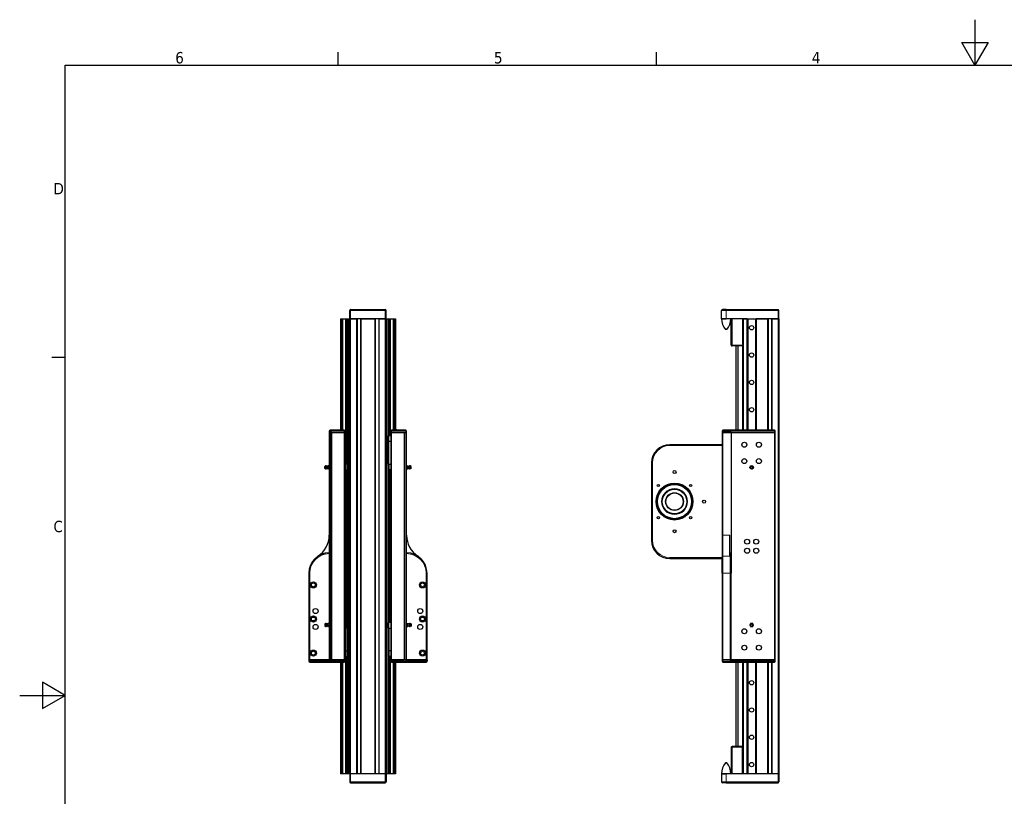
# Model space of a CAD drawing. Header units: millimetres. Extents: x 0 to 4200, y 0 to 2970.
# Tile 2 of 5: x 0 to 2164, y 1263 to 2970. Entities that reach past the tile are written whole.
import ezdxf

# ---------------------------------------------------------------- set-up
doc = ezdxf.new("R2010")
doc.units = ezdxf.units.MM
doc.header["$LTSCALE"] = 7
for name, color, linetype, lineweight in [('Bordo (ISO)', 7, 'Continuous', 25), ('Visibile (ISO)', 7, 'Continuous', 25), ('Visibile sottile (ISO)', 7, 'Continuous', 13)]:
    doc.layers.add(name, color=color, linetype=linetype, lineweight=lineweight)
doc.styles.add('Testo nota (ISO)', font='tahoma.ttf')

# ---------------------------------------------------------------- blocks, each defined once
blk = doc.blocks.new('Bordi Bordo di default')
at = {"layer": 'Bordo (ISO)'}
for p, q in [((70, 287), (70, 289.9)), ((140, 287), (140, 289.9)), ((10, 222.75), (7.1, 222.75))]:
    blk.add_line(p, q, dxfattribs=at)
at = {"layer": 'Bordo (ISO)', "flags": 128}
for points in [[(210, 297), (210, 287), (207.11, 292), (212.89, 292), (210, 287)], [(10, 10), (10, 287), (410, 287), (410, 10), (10, 10)], [(0, 148.5), (10, 148.5), (5, 151.39), (5, 145.61), (10, 148.5)]]:
    blk.add_lwpolyline(points, dxfattribs=at)
at = {"layer": 'Bordo (ISO)', "char_height": 2.5, "attachment_point": 7, "style": 'Testo nota (ISO)'}
for s, insert in [('6', (34.2, 287.35)), ('5', (104.27, 287.35)), ('4', (174.13, 287.4)), ('D', (7.43, 258.62)), ('C', (7.43, 184.33))]:
    blk.add_mtext(s, dxfattribs=dict(at, insert=insert))

msp = doc.modelspace()

# ---------------------------------------------------------------- linework, layer by layer
at = {"layer": 'Visibile (ISO)'}
for p, q in [((725.5, 2312.9), (725.5, 2330.9)), ((727.5, 2332.9), (803.5, 2332.9)), ((805.5, 2312.9), (805.5, 2330.9)), ((1543, 2312.9), (1543, 2330.9)), ((1553, 2332.9), (1545, 2332.9)), ((1553, 2332.9), (1667, 2332.9)), ((1669, 2312.9), (1669, 2330.9)), ((704.9, 2312.9), (705.4, 2312.9)), ((704.9, 2312.9), (704.9, 2067.9)), ((705.4, 2312.9), (707.3, 2312.9)), ((705.4, 2312.9), (705.4, 2067.9)), ((707.3, 2312.9), (709, 2312.9)), ((707.3, 2312.9), (707.3, 2067.9)), ((709, 2312.9), (709.6, 2312.9)), ((709, 2312.9), (709, 2067.9)), ((709.6, 2312.9), (716.5, 2312.9)), ((709.6, 2312.9), (709.6, 2067.9)), ((716.5, 2312.9), (717.1, 2312.9)), ((716.5, 2312.9), (716.5, 2055.4)), ((717.1, 2312.9), (718.9, 2312.9)), ((717.1, 2312.9), (717.1, 2055.4)), ((718.9, 2312.9), (720.3, 2312.9)), ((718.9, 2312.9), (718.9, 2055.4)), ((720.3, 2312.9), (721, 2312.9)), ((720.3, 2312.9), (720.3, 2055.4)), ((721, 2312.9), (724.3, 2312.9)), ((721, 2312.9), (721, 1312.9)), ((724.3, 2312.9), (725.5, 2312.9)), ((724.3, 2312.9), (724.3, 1312.9)), ((727.5, 2312.9), (725.5, 2312.9)), ((725.5, 2312.9), (725.5, 1312.9)), ((725.5, 2312.9), (727.5, 2312.9)), ((727.5, 2312.9), (740.5, 2312.9)), ((803.5, 2312.9), (727.5, 2312.9)), ((741.5, 2312.9), (741.5, 1312.9)), ((749.5, 2312.9), (749.5, 1312.9)), ((750.5, 2312.9), (780.5, 2312.9)), ((781.5, 2312.9), (781.5, 1312.9)), ((789.5, 2312.9), (789.5, 1312.9)), ((790.5, 2312.9), (803.5, 2312.9)), ((805.5, 2312.9), (803.5, 2312.9)), ((803.5, 2312.9), (805.5, 2312.9)), ((805.5, 2312.9), (805.5, 1312.9)), ((805.5, 2312.9), (806.7, 2312.9)), ((806.7, 2312.9), (810, 2312.9)), ((806.7, 2312.9), (806.7, 1312.9)), ((810, 2312.9), (810.7, 2312.9)), ((810, 2312.9), (810, 1312.9)), ((810.7, 2312.9), (812.1, 2312.9)), ((810.7, 2312.9), (810.7, 2055.4)), ((812.1, 2312.9), (813.8, 2312.9)), ((812.1, 2312.9), (812.1, 2055.4)), ((813.8, 2312.9), (814.4, 2312.9)), ((813.8, 2312.9), (813.8, 2055.4)), ((814.4, 2312.9), (821.3, 2312.9)), ((814.4, 2312.9), (814.4, 2055.4)), ((821.3, 2312.9), (821.9, 2312.9)), ((821.3, 2312.9), (821.3, 2067.9)), ((821.9, 2312.9), (823.7, 2312.9)), ((821.9, 2312.9), (821.9, 2067.9)), ((823.7, 2312.9), (825.5, 2312.9)), ((823.7, 2312.9), (823.7, 2067.9)), ((825.5, 2312.9), (826, 2312.9)), ((825.5, 2312.9), (825.5, 2067.9)), ((826, 2312.9), (826, 2067.9)), ((1543, 2312.9), (1553, 2312.9)), ((1553, 2312.9), (1543, 2312.9)), ((1599, 2312.9), (1553, 2312.9)), ((1564, 2254.9), (1564, 2312.9)), ((1589, 2312.9), (1566, 2312.9)), ((1589, 2312.9), (1589, 2254.9)), ((1591, 2312.9), (1599, 2312.9)), ((1599, 2312.9), (1600.2, 2312.9)), ((1599, 2067.9), (1599, 2312.9)), ((1600.2, 2312.9), (1600.7, 2312.9)), ((1600.2, 2312.9), (1600.2, 2067.9)), ((1600.7, 2312.9), (1617.3, 2312.9)), ((1600.7, 2312.9), (1600.7, 2067.9)), ((1617.3, 2312.9), (1617.8, 2312.9)), ((1617.3, 2312.9), (1617.3, 2067.9)), ((1617.8, 2312.9), (1619, 2312.9)), ((1617.8, 2312.9), (1617.8, 2067.9)), ((1619, 2312.9), (1644, 2312.9)), ((1667, 2312.9), (1619, 2312.9)), ((1619, 2312.9), (1619, 2067.9)), ((1645, 2312.9), (1645, 2067.9)), ((1653, 2312.9), (1653, 2067.9)), ((1654, 2312.9), (1667, 2312.9)), ((1669, 2312.9), (1667, 2312.9)), ((1667, 2312.9), (1669, 2312.9)), ((1669, 2312.9), (1669, 1312.9)), ((1554.8, 2288.9), (1551.2, 2288.9)), ((1589, 2252.9), (1566, 2252.9)), ((1574.5, 2252.9), (1574.5, 2067.9)), ((1579, 2252.9), (1579, 2067.9)), ((1589, 2252.9), (1589, 2254.9)), ((1589, 2252.9), (1589, 2067.9)), ((680.5, 2065.9), (680.5, 2062.9)), ((680.5, 2062.9), (682.5, 2062.9)), ((680.5, 2062.9), (680.5, 1562.9)), ((682.5, 2062.9), (680.5, 2062.9)), ((713.5, 2067.9), (682.5, 2067.9)), ((685.5, 2062.9), (682.5, 2062.9)), ((682.5, 2062.9), (713.5, 2062.9)), ((685.5, 1562.9), (685.5, 2062.9)), ((685.5, 2062.9), (713.5, 2062.9)), ((685.5, 2062.9), (685.5, 1562.9)), ((715.5, 2062.9), (713.5, 2062.9)), ((715.5, 2062.9), (713.5, 2062.9)), ((715.5, 2062.9), (715.5, 2065.9)), ((715.5, 2062.9), (715.5, 1562.9)), ((815.5, 2065.9), (815.5, 2062.9)), ((815.5, 2062.9), (815.5, 1562.9)), ((817.5, 2062.9), (815.5, 2062.9)), ((817.5, 2062.9), (815.5, 2062.9)), ((848.5, 2067.9), (817.5, 2067.9)), ((817.5, 2062.9), (845.5, 2062.9)), ((817.5, 2062.9), (848.5, 2062.9)), ((829, 2068.3), (826, 2068.3)), ((829, 2067.9), (829, 2068.3)), ((830.8, 2068.3), (834.5, 2068.3)), ((830.8, 2067.9), (830.8, 2068.3)), ((834.5, 2067.9), (834.5, 2068.3)), ((834.5, 2068.3), (836.3, 2068.3)), ((836.3, 2068.3), (837, 2068.3)), ((836.3, 2067.9), (836.3, 2068.3)), ((837, 2068.3), (839.1, 2068.3)), ((837, 2067.9), (837, 2068.3)), ((839.1, 2067.9), (839.1, 2068.3)), ((840.3, 2068.3), (844, 2068.3)), ((840.3, 2067.9), (840.3, 2068.3)), ((844, 2067.9), (844, 2068.3)), ((845.5, 2062.9), (845.5, 1562.9)), ((845.5, 2062.9), (848.5, 2062.9)), ((845.5, 2062.9), (845.5, 1562.9)), ((848.5, 2062.9), (850.5, 2062.9)), ((850.5, 2062.9), (848.5, 2062.9)), ((850.5, 2062.9), (850.5, 2065.9)), ((850.5, 1562.9), (850.5, 2062.9)), ((1544, 2065.9), (1544, 2062.9)), ((1544, 2062.9), (1546, 2062.9)), ((1544, 2062.9), (1544, 1837)), ((1546, 2062.9), (1544, 2062.9)), ((1659, 2067.9), (1546, 2067.9)), ((1564, 2062.9), (1546, 2062.9)), ((1546, 2062.9), (1659, 2062.9)), ((1563.8, 2068.3), (1564.6, 2068.3)), ((1563.8, 2067.9), (1563.8, 2068.3)), ((1564, 2062.9), (1564, 1796.5)), ((1564, 2062.9), (1659, 2062.9)), ((1564, 2062.9), (1564, 1796.5)), ((1564.6, 2067.9), (1564.6, 2068.3)), ((1568.4, 2068.3), (1569.2, 2068.3)), ((1568.4, 2067.9), (1568.4, 2068.3)), ((1569.2, 2067.9), (1569.2, 2068.3)), ((1659, 2062.9), (1661, 2062.9)), ((1661, 2062.9), (1659, 2062.9)), ((1661, 2062.9), (1661, 2065.9)), ((1661, 1562.9), (1661, 2062.9)), ((715.5, 2055.4), (719.4, 2055.4)), ((715.5, 2042.7), (719.1, 2042.7)), ((719.1, 2042.7), (720.8, 2042.7)), ((719.1, 1993.1), (719.1, 2042.7)), ((719.4, 2055.4), (720.8, 2055.4)), ((719.4, 2042.7), (719.4, 2055.4)), ((719.4, 2042.7), (720.8, 2042.7)), ((720.8, 2042.7), (720.8, 2055.4)), ((720.8, 1993.1), (720.8, 2042.7)), ((810.1, 2042.7), (810.1, 2055.4)), ((811.6, 2055.4), (810.1, 2055.4)), ((810.1, 1993.1), (810.1, 2042.7)), ((811.8, 2042.7), (810.1, 2042.7)), ((811.6, 2042.7), (810.1, 2042.7)), ((811.6, 2042.7), (811.6, 2055.4)), ((815.5, 2055.4), (811.6, 2055.4)), ((811.8, 1993.1), (811.8, 2042.7)), ((815.5, 2042.7), (811.8, 2042.7)), ((1544, 2035.9), (1429, 2035.9)), ((719.1, 1993.1), (715.5, 1993.1)), ((720.8, 1993.1), (719.1, 1993.1)), ((719.4, 1993.1), (720.8, 1993.1)), ((719.4, 1993.1), (719.4, 1980.4)), ((720.8, 1993.1), (720.8, 1980.4)), ((810.1, 1993.1), (811.8, 1993.1)), ((810.1, 1993.1), (810.1, 1980.4)), ((811.6, 1993.1), (810.1, 1993.1)), ((811.6, 1993.1), (811.6, 1980.4)), ((811.8, 1993.1), (815.5, 1993.1)), ((1389, 1995.9), (1389, 1825.9)), ((670.7, 1988.4), (672.4, 1989.3)), ((670.7, 1983.9), (670.7, 1988.4)), ((670.7, 1983.9), (672.4, 1982.9)), ((672.4, 1982.9), (672.4, 1989.3)), ((674.9, 1983.5), (674.9, 1988.8)), ((677.5, 1989.6), (677.5, 1987.9)), ((677.5, 1987.8), (677.5, 1987.9)), ((677.5, 1987.8), (677.5, 1984.4)), ((677.5, 1984.3), (677.5, 1984.4)), ((677.5, 1984.3), (677.5, 1982.6)), ((680.2, 1989.6), (677.8, 1989.6)), ((680.2, 1986.1), (677.8, 1986.1)), ((680.2, 1982.6), (677.8, 1982.6)), ((715.5, 1980.4), (719.4, 1980.4)), ((716.5, 1980.4), (716.5, 1645.4)), ((717.1, 1980.4), (717.1, 1645.4)), ((718.9, 1980.4), (718.9, 1645.4)), ((719.4, 1980.4), (720.8, 1980.4)), ((720.3, 1980.4), (720.3, 1645.4)), ((811.6, 1980.4), (810.1, 1980.4)), ((810.7, 1980.4), (810.7, 1645.4)), ((815.5, 1980.4), (811.6, 1980.4)), ((812.1, 1980.4), (812.1, 1645.4)), ((813.8, 1980.4), (813.8, 1645.4)), ((814.4, 1980.4), (814.4, 1645.4)), ((850.8, 1989.6), (853.2, 1989.6)), ((850.8, 1986.1), (853.2, 1986.1)), ((850.8, 1982.6), (853.2, 1982.6)), ((853.5, 1987.9), (853.5, 1989.6)), ((853.5, 1987.8), (853.5, 1987.9)), ((853.5, 1984.4), (853.5, 1987.8)), ((853.5, 1984.3), (853.5, 1984.4)), ((853.5, 1982.6), (853.5, 1984.3)), ((856, 1983.5), (856, 1988.8)), ((858.5, 1982.9), (858.5, 1989.3)), ((860.3, 1988.4), (858.5, 1989.3)), ((860.3, 1983.9), (858.5, 1982.9)), ((860.3, 1983.9), (860.3, 1988.4)), ((1608.9, 1989.6), (1608.9, 1989.6)), ((1609, 1989.6), (1608.9, 1989.6)), ((1608.9, 1982.6), (1608.9, 1982.6)), ((1608.9, 1982.6), (1609, 1982.6)), ((1612, 1987.8), (1612, 1987.9)), ((1612, 1984.3), (1612, 1984.4)), ((1544, 1837), (1544, 1789.4)), ((1561, 1791.1), (1561, 1837)), ((1562, 1798.5), (1561, 1798.5)), ((1564, 1796.5), (1564, 1753.5)), ((1429, 1785.9), (1544, 1785.9)), ((1544, 1753.5), (1544, 1789.4)), ((635.5, 1753.5), (635.5, 1562.9)), ((895.5, 1562.9), (895.5, 1753.5)), ((1544, 1753.5), (1544, 1562.9)), ((1564, 1562.9), (1564, 1753.5)), ((715.5, 1645.4), (719.4, 1645.4)), ((719.4, 1645.4), (720.8, 1645.4)), ((719.4, 1632.7), (719.4, 1645.4)), ((720.8, 1632.7), (720.8, 1645.4)), ((810.1, 1632.7), (810.1, 1645.4)), ((811.6, 1645.4), (810.1, 1645.4)), ((811.6, 1632.7), (811.6, 1645.4)), ((815.5, 1645.4), (811.6, 1645.4)), ((670.7, 1642), (672.4, 1642.9)), ((670.7, 1642), (670.7, 1637.5)), ((670.7, 1637.5), (672.4, 1636.5)), ((672.4, 1642.9), (672.4, 1636.5)), ((674.9, 1642.4), (674.9, 1637.1)), ((677.5, 1641.5), (677.5, 1643.2)), ((677.5, 1641.5), (677.5, 1641.4)), ((677.5, 1638), (677.5, 1641.4)), ((677.5, 1638), (677.5, 1637.9)), ((677.5, 1636.2), (677.5, 1637.9)), ((680.2, 1643.2), (677.8, 1643.2)), ((680.2, 1639.7), (677.8, 1639.7)), ((680.2, 1636.2), (677.8, 1636.2)), ((719.1, 1632.7), (715.5, 1632.7)), ((720.8, 1632.7), (719.1, 1632.7)), ((719.1, 1632.7), (719.1, 1583.1)), ((719.4, 1632.7), (720.8, 1632.7)), ((720.8, 1632.7), (720.8, 1583.1)), ((810.1, 1632.7), (811.8, 1632.7)), ((810.1, 1632.7), (810.1, 1583.1)), ((811.6, 1632.7), (810.1, 1632.7)), ((811.8, 1632.7), (815.5, 1632.7)), ((811.8, 1632.7), (811.8, 1583.1)), ((850.8, 1643.2), (853.2, 1643.2)), ((850.8, 1639.7), (853.2, 1639.7)), ((850.8, 1636.2), (853.2, 1636.2)), ((853.5, 1641.5), (853.5, 1643.2)), ((853.5, 1641.5), (853.5, 1641.4)), ((853.5, 1638), (853.5, 1641.4)), ((853.5, 1638), (853.5, 1637.9)), ((853.5, 1636.2), (853.5, 1637.9)), ((856, 1642.4), (856, 1637.1)), ((858.5, 1642.9), (858.5, 1636.5)), ((860.3, 1642), (858.5, 1642.9)), ((860.3, 1637.5), (858.5, 1636.5)), ((860.3, 1642), (860.3, 1637.5)), ((1608.9, 1643.2), (1608.9, 1643.2)), ((1608.9, 1643.2), (1609, 1643.2)), ((1608.9, 1636.2), (1608.9, 1636.2)), ((1609, 1636.2), (1608.9, 1636.2)), ((1612, 1641.5), (1612, 1641.4)), ((1612, 1638), (1612, 1637.9)), ((715.5, 1583.1), (719.1, 1583.1)), ((719.1, 1583.1), (720.8, 1583.1)), ((719.4, 1583.1), (720.8, 1583.1)), ((719.4, 1583.1), (719.4, 1570.4)), ((720.8, 1583.1), (720.8, 1570.4)), ((811.8, 1583.1), (810.1, 1583.1)), ((810.1, 1583.1), (810.1, 1570.4)), ((811.6, 1583.1), (810.1, 1583.1)), ((811.6, 1583.1), (811.6, 1570.4)), ((815.5, 1583.1), (811.8, 1583.1)), ((637.5, 1562.9), (635.5, 1562.9)), ((635.5, 1562.9), (637.5, 1562.9)), ((635.5, 1562.9), (635.5, 1559.9)), ((637.5, 1562.9), (678.5, 1562.9)), ((678.5, 1562.9), (637.5, 1562.9)), ((680.5, 1562.9), (678.5, 1562.9)), ((682.5, 1562.9), (680.5, 1562.9)), ((680.5, 1562.9), (682.5, 1562.9)), ((680.5, 1562.9), (680.5, 1559.9)), ((682.5, 1562.9), (685.5, 1562.9)), ((713.5, 1562.9), (682.5, 1562.9)), ((685.5, 1562.9), (713.5, 1562.9)), ((715.5, 1562.9), (713.5, 1562.9)), ((713.5, 1562.9), (715.5, 1562.9)), ((715.5, 1570.4), (719.4, 1570.4)), ((715.5, 1559.9), (715.5, 1562.9)), ((716.5, 1570.4), (716.5, 1312.9)), ((717.1, 1570.4), (717.1, 1312.9)), ((718.9, 1570.4), (718.9, 1312.9)), ((719.4, 1570.4), (720.8, 1570.4)), ((720.3, 1570.4), (720.3, 1312.9)), ((811.6, 1570.4), (810.1, 1570.4)), ((810.7, 1570.4), (810.7, 1312.9)), ((815.5, 1570.4), (811.6, 1570.4)), ((812.1, 1570.4), (812.1, 1312.9)), ((813.8, 1570.4), (813.8, 1312.9)), ((814.4, 1570.4), (814.4, 1312.9)), ((817.5, 1562.9), (815.5, 1562.9)), ((815.5, 1562.9), (815.5, 1559.9)), ((815.5, 1562.9), (817.5, 1562.9)), ((817.5, 1562.9), (845.5, 1562.9)), ((848.5, 1562.9), (817.5, 1562.9)), ((848.5, 1562.9), (845.5, 1562.9)), ((850.5, 1562.9), (848.5, 1562.9)), ((848.5, 1562.9), (850.5, 1562.9)), ((850.5, 1559.9), (850.5, 1562.9)), ((852.5, 1562.9), (850.5, 1562.9)), ((852.5, 1562.9), (893.5, 1562.9)), ((893.5, 1562.9), (852.5, 1562.9)), ((895.5, 1562.9), (893.5, 1562.9)), ((893.5, 1562.9), (895.5, 1562.9)), ((895.5, 1562.9), (895.5, 1559.9)), ((1546, 1562.9), (1544, 1562.9)), ((1544, 1562.9), (1546, 1562.9)), ((1544, 1562.9), (1544, 1559.9)), ((1562, 1562.9), (1546, 1562.9)), ((1562, 1562.9), (1546, 1562.9)), ((1564, 1562.9), (1562, 1562.9)), ((1562, 1562.9), (1564, 1562.9)), ((1566, 1562.9), (1564, 1562.9)), ((1564, 1562.9), (1564, 1559.9)), ((1566, 1562.9), (1659, 1562.9)), ((1659, 1562.9), (1566, 1562.9)), ((1661, 1562.9), (1659, 1562.9)), ((1659, 1562.9), (1661, 1562.9)), ((1661, 1559.9), (1661, 1562.9)), ((637.5, 1557.9), (678.5, 1557.9)), ((678.5, 1557.9), (682.5, 1557.9)), ((682.5, 1557.9), (713.5, 1557.9)), ((687, 1557.9), (687, 1557.5)), ((690.6, 1557.5), (687, 1557.5)), ((690.6, 1557.9), (690.6, 1557.5)), ((704.9, 1557.9), (704.9, 1312.9)), ((705.4, 1557.9), (705.4, 1312.9)), ((707.3, 1557.9), (707.3, 1312.9)), ((709, 1557.9), (709, 1312.9)), ((709.6, 1557.9), (709.6, 1312.9)), ((817.5, 1557.9), (848.5, 1557.9)), ((821.3, 1557.9), (821.3, 1312.9)), ((821.9, 1557.9), (821.9, 1312.9)), ((823.7, 1557.9), (823.7, 1312.9)), ((825.5, 1557.9), (825.5, 1312.9)), ((826, 1557.9), (826, 1312.9)), ((848.5, 1557.9), (852.5, 1557.9)), ((852.5, 1557.9), (893.5, 1557.9)), ((1546, 1557.9), (1562, 1557.9)), ((1562, 1557.9), (1566, 1557.9)), ((1563.8, 1557.9), (1563.8, 1557.5)), ((1564.6, 1557.5), (1563.8, 1557.5)), ((1564.6, 1557.9), (1564.6, 1557.5)), ((1566, 1557.9), (1659, 1557.9)), ((1568.4, 1557.9), (1568.4, 1557.5)), ((1569.2, 1557.5), (1568.4, 1557.5)), ((1569.2, 1557.9), (1569.2, 1557.5)), ((1574.5, 1557.9), (1574.5, 1372.9)), ((1579, 1557.9), (1579, 1372.9)), ((1589, 1557.9), (1589, 1372.9)), ((1599, 1312.9), (1599, 1557.9)), ((1600.2, 1557.9), (1600.2, 1312.9)), ((1600.7, 1557.9), (1600.7, 1312.9)), ((1617.3, 1557.9), (1617.3, 1312.9)), ((1617.8, 1557.9), (1617.8, 1312.9)), ((1619, 1557.9), (1619, 1312.9)), ((1645, 1557.9), (1645, 1312.9)), ((1653, 1557.9), (1653, 1312.9)), ((1564, 1370.9), (1564, 1312.9)), ((1589, 1372.9), (1566, 1372.9)), ((1589, 1372.9), (1589, 1370.9)), ((1589, 1312.9), (1589, 1370.9)), ((1554.8, 1336.9), (1551.2, 1336.9)), ((705.4, 1312.9), (704.9, 1312.9)), ((707.3, 1312.9), (705.4, 1312.9)), ((709, 1312.9), (707.3, 1312.9)), ((709.6, 1312.9), (709, 1312.9)), ((716.5, 1312.9), (709.6, 1312.9)), ((717.1, 1312.9), (716.5, 1312.9)), ((718.9, 1312.9), (717.1, 1312.9)), ((720.3, 1312.9), (718.9, 1312.9)), ((721, 1312.9), (720.3, 1312.9)), ((724.3, 1312.9), (721, 1312.9)), ((725.5, 1312.9), (724.3, 1312.9)), ((725.5, 1312.9), (727.5, 1312.9)), ((725.5, 1312.9), (725.5, 1294.9)), ((725.5, 1312.9), (727.5, 1312.9)), ((740.5, 1312.9), (727.5, 1312.9)), ((803.5, 1312.9), (727.5, 1312.9)), ((780.5, 1312.9), (750.5, 1312.9)), ((803.5, 1312.9), (790.5, 1312.9)), ((803.5, 1312.9), (805.5, 1312.9)), ((803.5, 1312.9), (805.5, 1312.9)), ((805.5, 1312.9), (805.5, 1294.9)), ((806.7, 1312.9), (805.5, 1312.9)), ((810, 1312.9), (806.7, 1312.9)), ((810.7, 1312.9), (810, 1312.9)), ((812.1, 1312.9), (810.7, 1312.9)), ((813.8, 1312.9), (812.1, 1312.9)), ((814.4, 1312.9), (813.8, 1312.9)), ((821.3, 1312.9), (814.4, 1312.9)), ((821.9, 1312.9), (821.3, 1312.9)), ((823.7, 1312.9), (821.9, 1312.9)), ((825.5, 1312.9), (823.7, 1312.9)), ((826, 1312.9), (825.5, 1312.9)), ((1543, 1312.9), (1553, 1312.9)), ((1543, 1312.9), (1543, 1294.9)), ((1553, 1312.9), (1543, 1312.9)), ((1599, 1312.9), (1553, 1312.9)), ((1589, 1312.9), (1566, 1312.9)), ((1599, 1312.9), (1591, 1312.9)), ((1600.2, 1312.9), (1599, 1312.9)), ((1600.7, 1312.9), (1600.2, 1312.9)), ((1617.3, 1312.9), (1600.7, 1312.9)), ((1617.8, 1312.9), (1617.3, 1312.9)), ((1619, 1312.9), (1617.8, 1312.9)), ((1644, 1312.9), (1619, 1312.9)), ((1667, 1312.9), (1619, 1312.9)), ((1667, 1312.9), (1654, 1312.9)), ((1667, 1312.9), (1669, 1312.9)), ((1667, 1312.9), (1669, 1312.9)), ((1669, 1312.9), (1669, 1294.9)), ((727.5, 1292.9), (803.5, 1292.9)), ((1553, 1292.9), (1545, 1292.9)), ((1553, 1292.9), (1667, 1292.9))]:
    msp.add_line(p, q, dxfattribs=at)
for centre, radius in [((1609, 2292.9), 4.75), ((1609, 2292.9), 4.75), ((1609, 2232.9), 4.75), ((1609, 2232.9), 4.75), ((1609, 2172.9), 4.75), ((1609, 2172.9), 4.75), ((1609, 2112.9), 4.75), ((1609, 2112.9), 4.75), ((1593, 2035.9), 5.5), ((1593, 2035.9), 5.5), ((1625, 2035.9), 5.5), ((1625, 2035.9), 5.5), ((1593, 1999.9), 5.5), ((1593, 1999.9), 5.5), ((1625, 1999.9), 5.5), ((1625, 1999.9), 5.5), ((1439.5, 1975.9), 3.32), ((1608.9, 1986.1), 3.25), ((1608.9, 1986.1), 3.19), ((1608.9, 1986.1), 2.25), ((1439.5, 1910.9), 40.5), ((1439.5, 1910.9), 40), ((1439.5, 1910.9), 38), ((1404.1, 1946.3), 2.46), ((1439.5, 1910.9), 37.5), ((1474.8, 1946.3), 2.46), ((1439.5, 1910.9), 27.5), ((1439.5, 1910.9), 27), ((1439.5, 1910.9), 19.5), ((1439.5, 1910.9), 19), ((1504.5, 1910.9), 3.32), ((1404.1, 1875.6), 2.46), ((1474.8, 1875.6), 2.46), ((1439.5, 1845.9), 3.32), ((1599, 1822.9), 5.5), ((1599, 1822.9), 5.5), ((1619, 1822.9), 5.5), ((1619, 1822.9), 5.5), ((1599, 1802.9), 5.5), ((1599, 1802.9), 5.5), ((1619, 1802.9), 5.5), ((1619, 1802.9), 5.5), ((645.5, 1727.9), 6.75), ((645.5, 1727.9), 4.25), ((885.5, 1727.9), 6.75), ((885.5, 1727.9), 4.25), ((650.5, 1670.4), 5.6), ((650.5, 1670.4), 5.6), ((880.5, 1670.4), 5.6), ((880.5, 1670.4), 5.6), ((645.5, 1652.9), 6.75), ((645.5, 1652.9), 4.25), ((885.5, 1652.9), 6.75), ((885.5, 1652.9), 4.25), ((650.5, 1635.4), 5.6), ((650.5, 1635.4), 5.6), ((880.5, 1635.4), 5.6), ((880.5, 1635.4), 5.6), ((1593, 1625.9), 5.5), ((1593, 1625.9), 5.5), ((1608.9, 1639.7), 3.25), ((1608.9, 1639.7), 3.19), ((1608.9, 1639.7), 2.25), ((1625, 1625.9), 5.5), ((1625, 1625.9), 5.5), ((645.5, 1577.9), 6.75), ((645.5, 1577.9), 4.25), ((885.5, 1577.9), 6.75), ((885.5, 1577.9), 4.25), ((1593, 1589.9), 5.5), ((1593, 1589.9), 5.5), ((1625, 1589.9), 5.5), ((1625, 1589.9), 5.5), ((1609, 1512.9), 4.75), ((1609, 1512.9), 4.75), ((1609, 1452.9), 4.75), ((1609, 1452.9), 4.75), ((1609, 1392.9), 4.75), ((1609, 1392.9), 4.75), ((1609, 1332.9), 4.75), ((1609, 1332.9), 4.75)]:
    msp.add_circle(centre, radius, dxfattribs=at)
for centre, radius, start, end in [((727.5, 2330.9), 2, 90, 180), ((803.5, 2330.9), 2, 0, 90), ((1545, 2330.9), 2, 90, 180), ((1667, 2330.9), 2, 0, 90), ((1583, 2313.2), 40, 180.3769, 217.3425), ((1523, 2313.2), 40, 322.6575, 359.6231), ((1566, 2254.9), 2, 180, 270), ((682.5, 2065.9), 2, 90, 180), ((713.5, 2065.9), 2, 0, 90), ((817.5, 2065.9), 2, 90, 180), ((848.5, 2065.9), 2, 0, 90), ((1546, 2065.9), 2, 90, 180), ((1659, 2065.9), 2, 0, 90), ((1429, 1995.9), 40, 90, 180), ((673, 1986.1), 3.25, 54.6254, 100.6387), ((673, 1986.1), 3.25, 259.3613, 305.3746), ((674.4, 1994.8), 6, 275.227, 301.3313), ((674.4, 1977.5), 6, 58.6687, 84.773), ((856.6, 1994.8), 6, 238.6687, 264.773), ((856.6, 1977.5), 6, 95.227, 121.3313), ((857.9, 1986.1), 3.25, 79.3613, 125.3746), ((857.9, 1986.1), 3.25, 234.6254, 280.6387), ((1608.9, 1986.1), 3.5, 90.2854, 269.7146), ((1608.9, 1986.1), 3.5, 270, 90), ((1608.9, 1986.1), 3.5, 90, 90.2854), ((1609, 1986.1), 3.5, 90.9206, 90.9639), ((1608.9, 1986.1), 3.5, 269.7146, 270), ((1609, 1986.1), 3.5, 269.0361, 269.0794), ((1609, 1986.1), 3.5, 30.9206, 89.0794), ((1609, 1986.1), 3.5, 270.9206, 329.0794), ((1609, 1986.1), 3.5, 330.9206, 29.0794), ((625.5, 1837), 55, 303.367, 0), ((905.5, 1837), 55, 180, 236.633), ((1429, 1825.9), 40, 180, 270), ((680.5, 1753.5), 45, 90, 180), ((850.5, 1753.5), 45, 0, 90), ((1562, 1796.5), 2, 0, 90), ((673, 1639.7), 3.25, 54.6254, 100.6387), ((673, 1639.7), 3.25, 259.3613, 305.3746), ((674.4, 1648.4), 6, 275.227, 301.3313), ((674.4, 1631.1), 6, 58.6687, 84.773), ((856.6, 1648.4), 6, 238.6687, 264.773), ((856.6, 1631.1), 6, 95.227, 121.3313), ((857.9, 1639.7), 3.25, 79.3613, 125.3746), ((857.9, 1639.7), 3.25, 234.6254, 280.6387), ((1608.9, 1639.7), 3.5, 90.2854, 269.7146), ((1608.9, 1639.7), 3.5, 270, 90), ((1608.9, 1639.7), 3.5, 90, 90.2854), ((1609, 1639.7), 3.5, 90.9206, 90.9639), ((1608.9, 1639.7), 3.5, 269.7146, 270), ((1609, 1639.7), 3.5, 269.0361, 269.0794), ((1609, 1639.7), 3.5, 30.9206, 89.0794), ((1609, 1639.7), 3.5, 270.9206, 329.0794), ((1609, 1639.7), 3.5, 330.9206, 29.0794), ((637.5, 1559.9), 2, 180, 270), ((682.5, 1559.9), 2, 180, 270), ((713.5, 1559.9), 2, 270, 0), ((817.5, 1559.9), 2, 180, 270), ((848.5, 1559.9), 2, 270, 0), ((893.5, 1559.9), 2, 270, 0), ((1546, 1559.9), 2, 180, 270), ((1562, 1559.9), 2, 270, 0), ((1659, 1559.9), 2, 270, 0), ((1566, 1370.9), 2, 90, 180), ((1583, 1312.7), 40, 142.6575, 179.6231), ((1523, 1312.7), 40, 0.3769, 37.3425), ((727.5, 1294.9), 2, 180, 270), ((803.5, 1294.9), 2, 270, 0), ((1545, 1294.9), 2, 180, 270), ((1667, 1294.9), 2, 270, 0)]:
    msp.add_arc(centre, radius, start, end, dxfattribs=at)
for points, weights in [([(677.5, 1989.6), (677.5, 1989.6), (677.8, 1989.6)], [1, 1.03575377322, 1]), ([(677.8, 1989.6), (677.5, 1988.7), (677.5, 1987.9)], [1, 1.03575377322, 1]), ([(677.5, 1987.8), (677.5, 1987.1), (677.8, 1986.1)], [1, 1.03575377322, 1]), ([(677.8, 1986.1), (677.5, 1985.2), (677.5, 1984.4)], [1, 1.03575377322, 1]), ([(677.5, 1984.3), (677.5, 1983.6), (677.8, 1982.6)], [1, 1.03575377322, 1]), ([(677.8, 1982.6), (677.5, 1982.6), (677.5, 1982.6)], [1, 1.03575377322, 1]), ([(680.2, 1989.6), (680.5, 1989.6), (680.5, 1989.6)], [1, 1.03575377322, 1]), ([(680.5, 1987.9), (680.5, 1988.7), (680.2, 1989.6)], [1, 1.03575377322, 1]), ([(680.2, 1986.1), (680.5, 1987.1), (680.5, 1987.8)], [1, 1.03575377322, 1]), ([(680.5, 1984.4), (680.5, 1985.2), (680.2, 1986.1)], [1, 1.03575377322, 1]), ([(680.2, 1982.6), (680.5, 1983.6), (680.5, 1984.3)], [1, 1.03575377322, 1]), ([(680.5, 1982.6), (680.5, 1982.6), (680.2, 1982.6)], [1, 1.03575377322, 1]), ([(850.5, 1989.6), (850.5, 1989.6), (850.8, 1989.6)], [1, 1.03575377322, 1]), ([(850.8, 1989.6), (850.5, 1988.7), (850.5, 1987.9)], [1, 1.03575377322, 1]), ([(850.5, 1987.8), (850.5, 1987.1), (850.8, 1986.1)], [1, 1.03575377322, 1]), ([(850.8, 1986.1), (850.5, 1985.2), (850.5, 1984.4)], [1, 1.03575377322, 1]), ([(850.5, 1984.3), (850.5, 1983.6), (850.8, 1982.6)], [1, 1.03575377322, 1]), ([(850.8, 1982.6), (850.5, 1982.6), (850.5, 1982.6)], [1, 1.03575377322, 1]), ([(853.2, 1989.6), (853.5, 1989.6), (853.5, 1989.6)], [1, 1.03575377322, 1]), ([(853.5, 1987.9), (853.5, 1988.7), (853.2, 1989.6)], [1, 1.03575377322, 1]), ([(853.2, 1986.1), (853.5, 1987.1), (853.5, 1987.8)], [1, 1.03575377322, 1]), ([(853.5, 1984.4), (853.5, 1985.2), (853.2, 1986.1)], [1, 1.03575377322, 1]), ([(853.2, 1982.6), (853.5, 1983.6), (853.5, 1984.3)], [1, 1.03575377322, 1]), ([(853.5, 1982.6), (853.5, 1982.6), (853.2, 1982.6)], [1, 1.03575377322, 1]), ([(1604.9, 1986.1), (1605.3, 1986.8), (1605.7, 1987.4)], [1, 1.02693166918, 1.01329056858]), ([(1605.7, 1984.8), (1605.3, 1985.4), (1604.9, 1986.1)], [1.01329056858, 1.02693166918, 1]), ([(1606.2, 1988.3), (1606.5, 1988.9), (1606.9, 1989.6)], [1.01245880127, 1.02771855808, 1]), ([(1606.9, 1982.6), (1606.5, 1983.4), (1606.2, 1984)], [1, 1.02771855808, 1.01245880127]), ([(1606.9, 1989.6), (1608, 1989.6), (1608.9, 1989.6)], [1, 1.03575377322, 1]), ([(1608.9, 1982.6), (1608, 1982.6), (1606.9, 1982.6)], [1, 1.03575377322, 1]), ([(1609, 1989.6), (1609.9, 1989.6), (1611, 1989.6)], [1, 1.03575377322, 1]), ([(1611, 1982.6), (1609.9, 1982.6), (1609, 1982.6)], [1, 1.03575377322, 1]), ([(1611, 1989.6), (1611.5, 1988.7), (1612, 1987.9)], [1, 1.03575377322, 1]), ([(1612, 1984.3), (1611.5, 1983.6), (1611, 1982.6)], [1, 1.03575377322, 1]), ([(1612, 1987.8), (1612.5, 1987.1), (1613, 1986.1)], [1, 1.03575377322, 1]), ([(1613, 1986.1), (1612.5, 1985.2), (1612, 1984.4)], [1, 1.03575377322, 1]), ([(677.8, 1643.2), (677.5, 1643.2), (677.5, 1643.2)], [1, 1.03575377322, 1]), ([(677.5, 1641.5), (677.5, 1642.3), (677.8, 1643.2)], [1, 1.03575377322, 1]), ([(677.8, 1639.7), (677.5, 1640.7), (677.5, 1641.4)], [1, 1.03575377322, 1]), ([(677.5, 1638), (677.5, 1638.8), (677.8, 1639.7)], [1, 1.03575377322, 1]), ([(677.8, 1636.2), (677.5, 1637.2), (677.5, 1637.9)], [1, 1.03575377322, 1]), ([(677.5, 1636.2), (677.5, 1636.2), (677.8, 1636.2)], [1, 1.03575377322, 1]), ([(680.5, 1643.2), (680.5, 1643.2), (680.2, 1643.2)], [1, 1.03575377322, 1]), ([(680.2, 1643.2), (680.5, 1642.3), (680.5, 1641.5)], [1, 1.03575377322, 1]), ([(680.5, 1641.4), (680.5, 1640.7), (680.2, 1639.7)], [1, 1.03575377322, 1]), ([(680.2, 1639.7), (680.5, 1638.8), (680.5, 1638)], [1, 1.03575377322, 1]), ([(680.5, 1637.9), (680.5, 1637.2), (680.2, 1636.2)], [1, 1.03575377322, 1]), ([(680.2, 1636.2), (680.5, 1636.2), (680.5, 1636.2)], [1, 1.03575377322, 1]), ([(850.5, 1643.2), (850.5, 1643.2), (850.8, 1643.2)], [1, 1.03575377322, 1]), ([(850.8, 1643.2), (850.5, 1642.3), (850.5, 1641.5)], [1, 1.03575377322, 1]), ([(850.5, 1641.4), (850.5, 1640.7), (850.8, 1639.7)], [1, 1.03575377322, 1]), ([(850.8, 1639.7), (850.5, 1638.8), (850.5, 1638)], [1, 1.03575377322, 1]), ([(850.5, 1637.9), (850.5, 1637.2), (850.8, 1636.2)], [1, 1.03575377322, 1]), ([(850.8, 1636.2), (850.5, 1636.2), (850.5, 1636.2)], [1, 1.03575377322, 1]), ([(853.2, 1643.2), (853.5, 1643.2), (853.5, 1643.2)], [1, 1.03575377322, 1]), ([(853.5, 1641.5), (853.5, 1642.3), (853.2, 1643.2)], [1, 1.03575377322, 1]), ([(853.2, 1639.7), (853.5, 1640.7), (853.5, 1641.4)], [1, 1.03575377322, 1]), ([(853.5, 1638), (853.5, 1638.8), (853.2, 1639.7)], [1, 1.03575377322, 1]), ([(853.2, 1636.2), (853.5, 1637.2), (853.5, 1637.9)], [1, 1.03575377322, 1]), ([(853.5, 1636.2), (853.5, 1636.2), (853.2, 1636.2)], [1, 1.03575377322, 1]), ([(1605.7, 1641), (1605.3, 1640.4), (1604.9, 1639.7)], [1.01329056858, 1.02693166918, 1]), ([(1604.9, 1639.7), (1605.3, 1639), (1605.7, 1638.4)], [1, 1.02693166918, 1.01329056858]), ([(1606.9, 1643.2), (1606.5, 1642.5), (1606.2, 1641.9)], [1, 1.02771855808, 1.01245880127]), ([(1606.2, 1637.6), (1606.5, 1637), (1606.9, 1636.2)], [1.01245880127, 1.02771855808, 1]), ([(1608.9, 1643.2), (1608, 1643.2), (1606.9, 1643.2)], [1, 1.03575377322, 1]), ([(1606.9, 1636.2), (1608, 1636.2), (1608.9, 1636.2)], [1, 1.03575377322, 1]), ([(1611, 1643.2), (1609.9, 1643.2), (1609, 1643.2)], [1, 1.03575377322, 1]), ([(1609, 1636.2), (1609.9, 1636.2), (1611, 1636.2)], [1, 1.03575377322, 1]), ([(1612, 1641.5), (1611.5, 1642.3), (1611, 1643.2)], [1, 1.03575377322, 1]), ([(1611, 1636.2), (1611.5, 1637.2), (1612, 1637.9)], [1, 1.03575377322, 1]), ([(1613, 1639.7), (1612.5, 1640.7), (1612, 1641.4)], [1, 1.03575377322, 1]), ([(1612, 1638), (1612.5, 1638.8), (1613, 1639.7)], [1, 1.03575377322, 1])]:
    msp.add_rational_spline(points, weights, degree=2, dxfattribs=at)
at = {"layer": 'Visibile sottile (ISO)'}
for p, q in [((725.5, 2330.9), (727.5, 2330.9)), ((727.5, 2332.9), (727.5, 2330.9)), ((803.5, 2330.9), (727.5, 2330.9)), ((727.5, 2312.9), (727.5, 2330.9)), ((803.5, 2330.9), (803.5, 2332.9)), ((803.5, 2330.9), (805.5, 2330.9)), ((803.5, 2312.9), (803.5, 2330.9)), ((1543, 2330.9), (1553, 2330.9)), ((1553, 2332.9), (1553, 2330.9)), ((1667, 2330.9), (1553, 2330.9)), ((1553, 2312.9), (1553, 2330.9)), ((1667, 2330.9), (1667, 2332.9)), ((1667, 2330.9), (1669, 2330.9)), ((1667, 2312.9), (1667, 2330.9)), ((727.5, 2312.9), (727.5, 1312.9)), ((740.5, 2312.9), (740.5, 1312.9)), ((750.5, 2312.9), (750.5, 1312.9)), ((780.5, 2312.9), (780.5, 1312.9)), ((790.5, 2312.9), (790.5, 1312.9)), ((803.5, 2312.9), (803.5, 1312.9)), ((1566, 2312.9), (1566, 2254.9)), ((1591, 2312.9), (1591, 2067.9)), ((1644, 2312.9), (1644, 2067.9)), ((1654, 2312.9), (1654, 2067.9)), ((1667, 2312.9), (1667, 1312.9)), ((1566, 2254.9), (1564, 2254.9)), ((1566, 2252.9), (1566, 2254.9)), ((1566, 2254.9), (1589, 2254.9)), ((682.5, 2065.9), (680.5, 2065.9)), ((682.5, 2065.9), (682.5, 2067.9)), ((682.5, 2065.9), (713.5, 2065.9)), ((682.5, 2062.9), (682.5, 2065.9)), ((682.5, 1562.9), (682.5, 2062.9)), ((713.5, 2067.9), (713.5, 2065.9)), ((715.5, 2065.9), (713.5, 2065.9)), ((713.5, 2065.9), (713.5, 2062.9)), ((713.5, 2062.9), (713.5, 1562.9)), ((817.5, 2065.9), (815.5, 2065.9)), ((817.5, 2065.9), (817.5, 2067.9)), ((817.5, 2065.9), (848.5, 2065.9)), ((817.5, 2062.9), (817.5, 2065.9)), ((817.5, 2062.9), (817.5, 1562.9)), ((848.5, 2067.9), (848.5, 2065.9)), ((850.5, 2065.9), (848.5, 2065.9)), ((848.5, 2065.9), (848.5, 2062.9)), ((848.5, 2062.9), (848.5, 1562.9)), ((1546, 2065.9), (1544, 2065.9)), ((1546, 2065.9), (1546, 2067.9)), ((1546, 2065.9), (1659, 2065.9)), ((1546, 2062.9), (1546, 2065.9)), ((1546, 1837), (1546, 2062.9)), ((1659, 2067.9), (1659, 2065.9)), ((1661, 2065.9), (1659, 2065.9)), ((1659, 2065.9), (1659, 2062.9)), ((1659, 2062.9), (1659, 1562.9)), ((1429, 2035.9), (1429, 2033.9)), ((1429, 2033.9), (1544, 2033.9)), ((1389, 1995.9), (1391, 1995.9)), ((1391, 1825.9), (1391, 1995.9)), ((1389, 1825.9), (1391, 1825.9)), ((1544, 1837), (1546, 1837)), ((1546, 1791.1), (1546, 1837)), ((1561, 1837), (1546, 1837)), ((1562, 1753.5), (1562, 1798.5)), ((1544, 1787.9), (1429, 1787.9)), ((1429, 1785.9), (1429, 1787.9)), ((1546, 1791.1), (1546, 1753.5)), ((1561, 1791.1), (1546, 1791.1)), ((637.5, 1753.5), (635.5, 1753.5)), ((637.5, 1562.9), (637.5, 1753.5)), ((893.5, 1753.5), (893.5, 1562.9)), ((893.5, 1753.5), (895.5, 1753.5)), ((1544, 1753.5), (1546, 1753.5)), ((1546, 1562.9), (1546, 1753.5)), ((1546, 1753.5), (1562, 1753.5)), ((1564, 1753.5), (1562, 1753.5)), ((1562, 1753.5), (1562, 1562.9)), ((635.5, 1559.9), (637.5, 1559.9)), ((637.5, 1562.9), (637.5, 1559.9)), ((678.5, 1559.9), (637.5, 1559.9)), ((637.5, 1557.9), (637.5, 1559.9)), ((678.5, 1562.9), (678.5, 1559.9)), ((678.5, 1557.9), (678.5, 1559.9)), ((680.5, 1559.9), (678.5, 1559.9)), ((680.5, 1559.9), (682.5, 1559.9)), ((682.5, 1559.9), (682.5, 1562.9)), ((713.5, 1559.9), (682.5, 1559.9)), ((682.5, 1557.9), (682.5, 1559.9)), ((713.5, 1562.9), (713.5, 1559.9)), ((713.5, 1559.9), (713.5, 1557.9)), ((713.5, 1559.9), (715.5, 1559.9)), ((815.5, 1559.9), (817.5, 1559.9)), ((817.5, 1559.9), (817.5, 1562.9)), ((848.5, 1559.9), (817.5, 1559.9)), ((817.5, 1557.9), (817.5, 1559.9)), ((848.5, 1562.9), (848.5, 1559.9)), ((848.5, 1559.9), (848.5, 1557.9)), ((848.5, 1559.9), (850.5, 1559.9)), ((852.5, 1559.9), (850.5, 1559.9)), ((852.5, 1559.9), (852.5, 1562.9)), ((893.5, 1559.9), (852.5, 1559.9)), ((852.5, 1557.9), (852.5, 1559.9)), ((893.5, 1562.9), (893.5, 1559.9)), ((893.5, 1559.9), (895.5, 1559.9)), ((893.5, 1559.9), (893.5, 1557.9)), ((1544, 1559.9), (1546, 1559.9)), ((1546, 1562.9), (1546, 1559.9)), ((1562, 1559.9), (1546, 1559.9)), ((1546, 1557.9), (1546, 1559.9)), ((1562, 1562.9), (1562, 1559.9)), ((1562, 1559.9), (1564, 1559.9)), ((1562, 1559.9), (1562, 1557.9)), ((1566, 1559.9), (1564, 1559.9)), ((1566, 1559.9), (1566, 1562.9)), ((1659, 1559.9), (1566, 1559.9)), ((1566, 1557.9), (1566, 1559.9)), ((1659, 1562.9), (1659, 1559.9)), ((1659, 1559.9), (1659, 1557.9)), ((1659, 1559.9), (1661, 1559.9)), ((1591, 1557.9), (1591, 1312.9)), ((1644, 1557.9), (1644, 1312.9)), ((1654, 1557.9), (1654, 1312.9)), ((1566, 1370.9), (1564, 1370.9)), ((1566, 1372.9), (1566, 1370.9)), ((1566, 1370.9), (1589, 1370.9)), ((1566, 1312.9), (1566, 1370.9)), ((727.5, 1312.9), (727.5, 1294.9)), ((803.5, 1312.9), (803.5, 1294.9)), ((1553, 1312.9), (1553, 1294.9)), ((1667, 1312.9), (1667, 1294.9)), ((725.5, 1294.9), (727.5, 1294.9)), ((803.5, 1294.9), (727.5, 1294.9)), ((727.5, 1292.9), (727.5, 1294.9)), ((803.5, 1294.9), (803.5, 1292.9)), ((803.5, 1294.9), (805.5, 1294.9)), ((1543, 1294.9), (1553, 1294.9)), ((1667, 1294.9), (1553, 1294.9)), ((1553, 1292.9), (1553, 1294.9)), ((1667, 1294.9), (1667, 1292.9)), ((1667, 1294.9), (1669, 1294.9))]:
    msp.add_line(p, q, dxfattribs=at)
msp.add_circle((1439.5, 1910.9), 28.5, dxfattribs=at)
for centre, radius, start, end in [((1429, 1995.9), 38, 90, 180), ((1429, 1825.9), 38, 180, 270), ((680.5, 1753.5), 43, 90, 180), ((850.5, 1753.5), 43, 0, 90)]:
    msp.add_arc(centre, radius, start, end, dxfattribs=at)
msp.add_ellipse((1546, 1789.4), major_axis=(-2, 0), ratio=0.835165, start_param=4.712389, end_param=6.283185, dxfattribs=at)

# ---------------------------------------------------------------- block references
at = {"xscale": 10, "yscale": 10, "zscale": 10}
msp.add_blockref('Bordi Bordo di default', (0, 0), dxfattribs=at)

doc.saveas('drawing.dxf')
